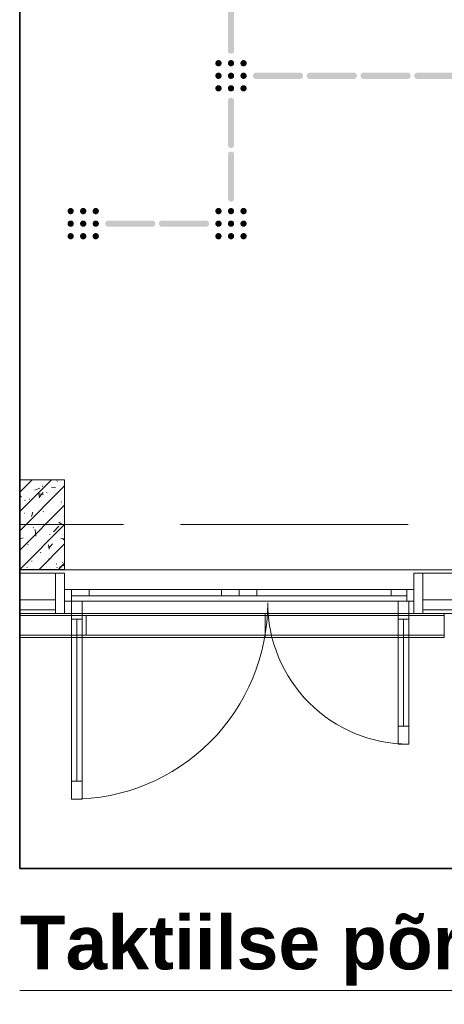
# Model space of a CAD drawing. Header units: millimetres. Extents: x -469965 to -394737, y -22321 to 14469.
# Tile 2 of 256: x -469965 to -467595, y -8924 to -3432. Entities that reach past the tile are written whole.
import ezdxf

# ---------------------------------------------------------------- set-up
doc = ezdxf.new("R2010")
doc.units = ezdxf.units.MM
doc.header["$MEASUREMENT"] = 0
doc.layers.add('Drawing & Figure', color=7, linetype='Continuous')
for name, color, linetype, lineweight in [('Drawing & Figure_Pen_No__1', 7, 'Continuous', 13), ('Drawing & Figure_Pen_No__100', 7, 'Continuous', 20), ('Drawing & Figure_Pen_No__21', 7, 'Continuous', 35)]:
    doc.layers.add(name, color=color, linetype=linetype, lineweight=lineweight)
doc.styles.add('GENERATED_STYLE_4', font='arial.ttf')

msp = doc.modelspace()

# ---------------------------------------------------------------- hatches: boundary and pattern name
at = {"layer": 'Drawing & Figure', "linetype": 'Continuous', "lineweight": 0, "true_color": 0x00bfff}
for points in [[(-468803.3, -3359.5), (-468803.3, -3604.5), (-468803.3, -3606), (-468802.7, -3609.1), (-468801.7, -3611.9), (-468800.2, -3614.6), (-468798.2, -3616.9), (-468795.8, -3618.9), (-468793.2, -3620.4), (-468790.3, -3621.5), (-468787.3, -3622), (-468784.2, -3622), (-468781.2, -3621.5), (-468778.3, -3620.4), (-468775.7, -3618.9), (-468773.3, -3616.9), (-468771.4, -3614.6), (-468769.8, -3611.9), (-468768.8, -3609.1), (-468768.3, -3606), (-468768.3, -3604.5), (-468768.3, -3359.5), (-468768.3, -3358), (-468768.8, -3355), (-468769.8, -3352.1), (-468771.4, -3349.4), (-468773.3, -3347.1), (-468775.7, -3345.1), (-468778.3, -3343.6), (-468781.2, -3342.5), (-468784.2, -3342), (-468787.3, -3342), (-468790.3, -3342.5), (-468793.2, -3343.6), (-468795.8, -3345.1), (-468798.2, -3347.1), (-468800.2, -3349.4), (-468801.7, -3352.1), (-468802.7, -3355), (-468803.3, -3358)], [(-468870.2, -3684.6), (-468868.2, -3686.9), (-468865.8, -3688.9), (-468863.2, -3690.4), (-468860.3, -3691.5), (-468857.3, -3692), (-468854.2, -3692), (-468851.2, -3691.5), (-468848.3, -3690.4), (-468845.7, -3688.9), (-468843.3, -3686.9), (-468841.4, -3684.6), (-468839.8, -3681.9), (-468838.8, -3679.1), (-468838.3, -3676), (-468838.3, -3674.5), (-468838.3, -3673), (-468838.8, -3670), (-468839.8, -3667.1), (-468841.4, -3664.4), (-468843.3, -3662.1), (-468845.7, -3660.1), (-468848.3, -3658.6), (-468851.2, -3657.5), (-468854.2, -3657), (-468857.3, -3657), (-468860.3, -3657.5), (-468863.2, -3658.6), (-468865.8, -3660.1), (-468868.2, -3662.1), (-468870.2, -3664.4), (-468871.7, -3667.1), (-468872.7, -3670), (-468873.3, -3673), (-468873.3, -3674.5), (-468873.3, -3676), (-468872.7, -3679.1), (-468871.7, -3681.9)], [(-468800.2, -3684.6), (-468798.2, -3686.9), (-468795.8, -3688.9), (-468793.2, -3690.4), (-468790.3, -3691.5), (-468787.3, -3692), (-468784.2, -3692), (-468781.2, -3691.5), (-468778.3, -3690.4), (-468775.7, -3688.9), (-468773.3, -3686.9), (-468771.4, -3684.6), (-468769.8, -3681.9), (-468768.8, -3679.1), (-468768.3, -3676), (-468768.3, -3674.5), (-468768.3, -3673), (-468768.8, -3670), (-468769.8, -3667.1), (-468771.4, -3664.4), (-468773.3, -3662.1), (-468775.7, -3660.1), (-468778.3, -3658.6), (-468781.2, -3657.5), (-468784.2, -3657), (-468787.3, -3657), (-468790.3, -3657.5), (-468793.2, -3658.6), (-468795.8, -3660.1), (-468798.2, -3662.1), (-468800.2, -3664.4), (-468801.7, -3667.1), (-468802.7, -3670), (-468803.3, -3673), (-468803.3, -3674.5), (-468803.3, -3676), (-468802.7, -3679.1), (-468801.7, -3681.9)], [(-468730.2, -3684.6), (-468728.2, -3686.9), (-468725.8, -3688.9), (-468723.2, -3690.4), (-468720.3, -3691.5), (-468717.3, -3692), (-468714.2, -3692), (-468711.2, -3691.5), (-468708.3, -3690.4), (-468705.7, -3688.9), (-468703.3, -3686.9), (-468701.4, -3684.6), (-468699.8, -3681.9), (-468698.8, -3679.1), (-468698.3, -3676), (-468698.3, -3674.5), (-468698.3, -3673), (-468698.8, -3670), (-468699.8, -3667.1), (-468701.4, -3664.4), (-468703.3, -3662.1), (-468705.7, -3660.1), (-468708.3, -3658.6), (-468711.2, -3657.5), (-468714.2, -3657), (-468717.3, -3657), (-468720.3, -3657.5), (-468723.2, -3658.6), (-468725.8, -3660.1), (-468728.2, -3662.1), (-468730.2, -3664.4), (-468731.7, -3667.1), (-468732.7, -3670), (-468733.3, -3673), (-468733.3, -3674.5), (-468733.3, -3676), (-468732.7, -3679.1), (-468731.7, -3681.9)], [(-468870.2, -3754.6), (-468868.2, -3756.9), (-468865.8, -3758.9), (-468863.2, -3760.4), (-468860.3, -3761.5), (-468857.3, -3762), (-468854.2, -3762), (-468851.2, -3761.5), (-468848.3, -3760.4), (-468845.7, -3758.9), (-468843.3, -3756.9), (-468841.4, -3754.6), (-468839.8, -3751.9), (-468838.8, -3749.1), (-468838.3, -3746), (-468838.3, -3744.5), (-468838.3, -3743), (-468838.8, -3740), (-468839.8, -3737.1), (-468841.4, -3734.4), (-468843.3, -3732.1), (-468845.7, -3730.1), (-468848.3, -3728.6), (-468851.2, -3727.5), (-468854.2, -3727), (-468857.3, -3727), (-468860.3, -3727.5), (-468863.2, -3728.6), (-468865.8, -3730.1), (-468868.2, -3732.1), (-468870.2, -3734.4), (-468871.7, -3737.1), (-468872.7, -3740), (-468873.3, -3743), (-468873.3, -3744.5), (-468873.3, -3746), (-468872.7, -3749.1), (-468871.7, -3751.9)], [(-468800.2, -3754.6), (-468798.2, -3756.9), (-468795.8, -3758.9), (-468793.2, -3760.4), (-468790.3, -3761.5), (-468787.3, -3762), (-468784.2, -3762), (-468781.2, -3761.5), (-468778.3, -3760.4), (-468775.7, -3758.9), (-468773.3, -3756.9), (-468771.4, -3754.6), (-468769.8, -3751.9), (-468768.8, -3749.1), (-468768.3, -3746), (-468768.3, -3744.5), (-468768.3, -3743), (-468768.8, -3740), (-468769.8, -3737.1), (-468771.4, -3734.4), (-468773.3, -3732.1), (-468775.7, -3730.1), (-468778.3, -3728.6), (-468781.2, -3727.5), (-468784.2, -3727), (-468787.3, -3727), (-468790.3, -3727.5), (-468793.2, -3728.6), (-468795.8, -3730.1), (-468798.2, -3732.1), (-468800.2, -3734.4), (-468801.7, -3737.1), (-468802.7, -3740), (-468803.3, -3743), (-468803.3, -3744.5), (-468803.3, -3746), (-468802.7, -3749.1), (-468801.7, -3751.9)], [(-468730.2, -3754.6), (-468728.2, -3756.9), (-468725.8, -3758.9), (-468723.2, -3760.4), (-468720.3, -3761.5), (-468717.3, -3762), (-468714.2, -3762), (-468711.2, -3761.5), (-468708.3, -3760.4), (-468705.7, -3758.9), (-468703.3, -3756.9), (-468701.4, -3754.6), (-468699.8, -3751.9), (-468698.8, -3749.1), (-468698.3, -3746), (-468698.3, -3744.5), (-468698.3, -3743), (-468698.8, -3740), (-468699.8, -3737.1), (-468701.4, -3734.4), (-468703.3, -3732.1), (-468705.7, -3730.1), (-468708.3, -3728.6), (-468711.2, -3727.5), (-468714.2, -3727), (-468717.3, -3727), (-468720.3, -3727.5), (-468723.2, -3728.6), (-468725.8, -3730.1), (-468728.2, -3732.1), (-468730.2, -3734.4), (-468731.7, -3737.1), (-468732.7, -3740), (-468733.3, -3743), (-468733.3, -3744.5), (-468733.3, -3746), (-468732.7, -3749.1), (-468731.7, -3751.9)], [(-468645.8, -3762), (-468400.8, -3762), (-468399.2, -3762), (-468396.2, -3761.5), (-468393.3, -3760.4), (-468390.7, -3758.9), (-468388.3, -3756.9), (-468386.4, -3754.6), (-468384.8, -3751.9), (-468383.8, -3749.1), (-468383.3, -3746), (-468383.3, -3743), (-468383.8, -3740), (-468384.8, -3737.1), (-468386.4, -3734.4), (-468388.3, -3732.1), (-468390.7, -3730.1), (-468393.3, -3728.6), (-468396.2, -3727.5), (-468399.2, -3727), (-468400.8, -3727), (-468645.8, -3727), (-468647.3, -3727), (-468650.3, -3727.5), (-468653.2, -3728.6), (-468655.8, -3730.1), (-468658.2, -3732.1), (-468660.1, -3734.4), (-468661.7, -3737.1), (-468662.7, -3740), (-468663.3, -3743), (-468663.3, -3746), (-468662.7, -3749.1), (-468661.7, -3751.9), (-468660.1, -3754.6), (-468658.2, -3756.9), (-468655.8, -3758.9), (-468653.2, -3760.4), (-468650.3, -3761.5), (-468647.3, -3762)], [(-468345.8, -3762), (-468100.8, -3762), (-468099.2, -3762), (-468096.2, -3761.5), (-468093.3, -3760.4), (-468090.7, -3758.9), (-468088.3, -3756.9), (-468086.4, -3754.6), (-468084.8, -3751.9), (-468083.8, -3749.1), (-468083.3, -3746), (-468083.3, -3743), (-468083.8, -3740), (-468084.8, -3737.1), (-468086.4, -3734.4), (-468088.3, -3732.1), (-468090.7, -3730.1), (-468093.3, -3728.6), (-468096.2, -3727.5), (-468099.2, -3727), (-468100.8, -3727), (-468345.8, -3727), (-468347.3, -3727), (-468350.3, -3727.5), (-468353.2, -3728.6), (-468355.8, -3730.1), (-468358.2, -3732.1), (-468360.1, -3734.4), (-468361.7, -3737.1), (-468362.7, -3740), (-468363.3, -3743), (-468363.3, -3746), (-468362.7, -3749.1), (-468361.7, -3751.9), (-468360.1, -3754.6), (-468358.2, -3756.9), (-468355.8, -3758.9), (-468353.2, -3760.4), (-468350.3, -3761.5), (-468347.3, -3762)], [(-468045.8, -3762), (-467800.8, -3762), (-467799.2, -3762), (-467796.2, -3761.5), (-467793.3, -3760.4), (-467790.7, -3758.9), (-467788.3, -3756.9), (-467786.4, -3754.6), (-467784.8, -3751.9), (-467783.8, -3749.1), (-467783.3, -3746), (-467783.3, -3743), (-467783.8, -3740), (-467784.8, -3737.1), (-467786.4, -3734.4), (-467788.3, -3732.1), (-467790.7, -3730.1), (-467793.3, -3728.6), (-467796.2, -3727.5), (-467799.2, -3727), (-467800.8, -3727), (-468045.8, -3727), (-468047.3, -3727), (-468050.3, -3727.5), (-468053.2, -3728.6), (-468055.8, -3730.1), (-468058.2, -3732.1), (-468060.1, -3734.4), (-468061.7, -3737.1), (-468062.7, -3740), (-468063.3, -3743), (-468063.3, -3746), (-468062.7, -3749.1), (-468061.7, -3751.9), (-468060.1, -3754.6), (-468058.2, -3756.9), (-468055.8, -3758.9), (-468053.2, -3760.4), (-468050.3, -3761.5), (-468047.3, -3762)], [(-467745.8, -3762), (-467500.8, -3762), (-467499.2, -3762), (-467496.2, -3761.5), (-467493.3, -3760.4), (-467490.7, -3758.9), (-467488.3, -3756.9), (-467486.4, -3754.6), (-467484.8, -3751.9), (-467483.8, -3749.1), (-467483.3, -3746), (-467483.3, -3743), (-467483.8, -3740), (-467484.8, -3737.1), (-467486.4, -3734.4), (-467488.3, -3732.1), (-467490.7, -3730.1), (-467493.3, -3728.6), (-467496.2, -3727.5), (-467499.2, -3727), (-467500.8, -3727), (-467745.8, -3727), (-467747.3, -3727), (-467750.3, -3727.5), (-467753.2, -3728.6), (-467755.8, -3730.1), (-467758.2, -3732.1), (-467760.1, -3734.4), (-467761.7, -3737.1), (-467762.7, -3740), (-467763.3, -3743), (-467763.3, -3746), (-467762.7, -3749.1), (-467761.7, -3751.9), (-467760.1, -3754.6), (-467758.2, -3756.9), (-467755.8, -3758.9), (-467753.2, -3760.4), (-467750.3, -3761.5), (-467747.3, -3762)], [(-468870.2, -3824.6), (-468868.2, -3826.9), (-468865.8, -3828.9), (-468863.2, -3830.4), (-468860.3, -3831.5), (-468857.3, -3832), (-468854.2, -3832), (-468851.2, -3831.5), (-468848.3, -3830.4), (-468845.7, -3828.9), (-468843.3, -3826.9), (-468841.4, -3824.6), (-468839.8, -3821.9), (-468838.8, -3819.1), (-468838.3, -3816), (-468838.3, -3814.5), (-468838.3, -3813), (-468838.8, -3810), (-468839.8, -3807.1), (-468841.4, -3804.4), (-468843.3, -3802.1), (-468845.7, -3800.1), (-468848.3, -3798.6), (-468851.2, -3797.5), (-468854.2, -3797), (-468857.3, -3797), (-468860.3, -3797.5), (-468863.2, -3798.6), (-468865.8, -3800.1), (-468868.2, -3802.1), (-468870.2, -3804.4), (-468871.7, -3807.1), (-468872.7, -3810), (-468873.3, -3813), (-468873.3, -3814.5), (-468873.3, -3816), (-468872.7, -3819.1), (-468871.7, -3821.9)], [(-468800.2, -3824.6), (-468798.2, -3826.9), (-468795.8, -3828.9), (-468793.2, -3830.4), (-468790.3, -3831.5), (-468787.3, -3832), (-468784.2, -3832), (-468781.2, -3831.5), (-468778.3, -3830.4), (-468775.7, -3828.9), (-468773.3, -3826.9), (-468771.4, -3824.6), (-468769.8, -3821.9), (-468768.8, -3819.1), (-468768.3, -3816), (-468768.3, -3814.5), (-468768.3, -3813), (-468768.8, -3810), (-468769.8, -3807.1), (-468771.4, -3804.4), (-468773.3, -3802.1), (-468775.7, -3800.1), (-468778.3, -3798.6), (-468781.2, -3797.5), (-468784.2, -3797), (-468787.3, -3797), (-468790.3, -3797.5), (-468793.2, -3798.6), (-468795.8, -3800.1), (-468798.2, -3802.1), (-468800.2, -3804.4), (-468801.7, -3807.1), (-468802.7, -3810), (-468803.3, -3813), (-468803.3, -3814.5), (-468803.3, -3816), (-468802.7, -3819.1), (-468801.7, -3821.9)], [(-468730.2, -3824.6), (-468728.2, -3826.9), (-468725.8, -3828.9), (-468723.2, -3830.4), (-468720.3, -3831.5), (-468717.3, -3832), (-468714.2, -3832), (-468711.2, -3831.5), (-468708.3, -3830.4), (-468705.7, -3828.9), (-468703.3, -3826.9), (-468701.4, -3824.6), (-468699.8, -3821.9), (-468698.8, -3819.1), (-468698.3, -3816), (-468698.3, -3814.5), (-468698.3, -3813), (-468698.8, -3810), (-468699.8, -3807.1), (-468701.4, -3804.4), (-468703.3, -3802.1), (-468705.7, -3800.1), (-468708.3, -3798.6), (-468711.2, -3797.5), (-468714.2, -3797), (-468717.3, -3797), (-468720.3, -3797.5), (-468723.2, -3798.6), (-468725.8, -3800.1), (-468728.2, -3802.1), (-468730.2, -3804.4), (-468731.7, -3807.1), (-468732.7, -3810), (-468733.3, -3813), (-468733.3, -3814.5), (-468733.3, -3816), (-468732.7, -3819.1), (-468731.7, -3821.9)], [(-468803.3, -4129.5), (-468803.3, -4131), (-468802.7, -4134.1), (-468801.7, -4136.9), (-468800.2, -4139.6), (-468798.2, -4141.9), (-468795.8, -4143.9), (-468793.2, -4145.4), (-468790.3, -4146.5), (-468787.3, -4147), (-468784.2, -4147), (-468781.2, -4146.5), (-468778.3, -4145.4), (-468775.7, -4143.9), (-468773.3, -4141.9), (-468771.4, -4139.6), (-468769.8, -4136.9), (-468768.8, -4134.1), (-468768.3, -4131), (-468768.3, -4129.5), (-468768.3, -3884.5), (-468768.3, -3883), (-468768.8, -3880), (-468769.8, -3877.1), (-468771.4, -3874.4), (-468773.3, -3872.1), (-468775.7, -3870.1), (-468778.3, -3868.6), (-468781.2, -3867.5), (-468784.2, -3867), (-468787.3, -3867), (-468790.3, -3867.5), (-468793.2, -3868.6), (-468795.8, -3870.1), (-468798.2, -3872.1), (-468800.2, -3874.4), (-468801.7, -3877.1), (-468802.7, -3880), (-468803.3, -3883), (-468803.3, -3884.5)], [(-468803.3, -4429.5), (-468803.3, -4431), (-468802.7, -4434.1), (-468801.7, -4436.9), (-468800.2, -4439.6), (-468798.2, -4441.9), (-468795.8, -4443.9), (-468793.2, -4445.4), (-468790.3, -4446.5), (-468787.3, -4447), (-468784.2, -4447), (-468781.2, -4446.5), (-468778.3, -4445.4), (-468775.7, -4443.9), (-468773.3, -4441.9), (-468771.4, -4439.6), (-468769.8, -4436.9), (-468768.8, -4434.1), (-468768.3, -4431), (-468768.3, -4429.5), (-468768.3, -4184.5), (-468768.3, -4183), (-468768.8, -4180), (-468769.8, -4177.1), (-468771.4, -4174.4), (-468773.3, -4172.1), (-468775.7, -4170.1), (-468778.3, -4168.6), (-468781.2, -4167.5), (-468784.2, -4167), (-468787.3, -4167), (-468790.3, -4167.5), (-468793.2, -4168.6), (-468795.8, -4170.1), (-468798.2, -4172.1), (-468800.2, -4174.4), (-468801.7, -4177.1), (-468802.7, -4180), (-468803.3, -4183), (-468803.3, -4184.5)], [(-469695.2, -4509.6), (-469693.2, -4511.9), (-469690.8, -4513.9), (-469688.2, -4515.4), (-469685.3, -4516.5), (-469682.3, -4517), (-469679.2, -4517), (-469676.2, -4516.5), (-469673.3, -4515.4), (-469670.7, -4513.9), (-469668.3, -4511.9), (-469666.4, -4509.6), (-469664.8, -4506.9), (-469663.8, -4504.1), (-469663.3, -4501), (-469663.3, -4499.5), (-469663.3, -4498), (-469663.8, -4495), (-469664.8, -4492.1), (-469666.4, -4489.4), (-469668.3, -4487.1), (-469670.7, -4485.1), (-469673.3, -4483.6), (-469676.2, -4482.5), (-469679.2, -4482), (-469682.3, -4482), (-469685.3, -4482.5), (-469688.2, -4483.6), (-469690.8, -4485.1), (-469693.2, -4487.1), (-469695.2, -4489.4), (-469696.7, -4492.1), (-469697.7, -4495), (-469698.3, -4498), (-469698.3, -4499.5), (-469698.3, -4501), (-469697.7, -4504.1), (-469696.7, -4506.9)], [(-469625.2, -4509.6), (-469623.2, -4511.9), (-469620.8, -4513.9), (-469618.2, -4515.4), (-469615.3, -4516.5), (-469612.3, -4517), (-469609.2, -4517), (-469606.2, -4516.5), (-469603.3, -4515.4), (-469600.7, -4513.9), (-469598.3, -4511.9), (-469596.4, -4509.6), (-469594.8, -4506.9), (-469593.8, -4504.1), (-469593.3, -4501), (-469593.3, -4499.5), (-469593.3, -4498), (-469593.8, -4495), (-469594.8, -4492.1), (-469596.4, -4489.4), (-469598.3, -4487.1), (-469600.7, -4485.1), (-469603.3, -4483.6), (-469606.2, -4482.5), (-469609.2, -4482), (-469612.3, -4482), (-469615.3, -4482.5), (-469618.2, -4483.6), (-469620.8, -4485.1), (-469623.2, -4487.1), (-469625.2, -4489.4), (-469626.7, -4492.1), (-469627.7, -4495), (-469628.3, -4498), (-469628.3, -4499.5), (-469628.3, -4501), (-469627.7, -4504.1), (-469626.7, -4506.9)], [(-469555.2, -4509.6), (-469553.2, -4511.9), (-469550.8, -4513.9), (-469548.2, -4515.4), (-469545.3, -4516.5), (-469542.3, -4517), (-469539.2, -4517), (-469536.2, -4516.5), (-469533.3, -4515.4), (-469530.7, -4513.9), (-469528.3, -4511.9), (-469526.4, -4509.6), (-469524.8, -4506.9), (-469523.8, -4504.1), (-469523.3, -4501), (-469523.3, -4499.5), (-469523.3, -4498), (-469523.8, -4495), (-469524.8, -4492.1), (-469526.4, -4489.4), (-469528.3, -4487.1), (-469530.7, -4485.1), (-469533.3, -4483.6), (-469536.2, -4482.5), (-469539.2, -4482), (-469542.3, -4482), (-469545.3, -4482.5), (-469548.2, -4483.6), (-469550.8, -4485.1), (-469553.2, -4487.1), (-469555.2, -4489.4), (-469556.7, -4492.1), (-469557.7, -4495), (-469558.3, -4498), (-469558.3, -4499.5), (-469558.3, -4501), (-469557.7, -4504.1), (-469556.7, -4506.9)], [(-468870.2, -4509.6), (-468868.2, -4511.9), (-468865.8, -4513.9), (-468863.2, -4515.4), (-468860.3, -4516.5), (-468857.3, -4517), (-468854.2, -4517), (-468851.2, -4516.5), (-468848.3, -4515.4), (-468845.7, -4513.9), (-468843.3, -4511.9), (-468841.4, -4509.6), (-468839.8, -4506.9), (-468838.8, -4504.1), (-468838.3, -4501), (-468838.3, -4499.5), (-468838.3, -4498), (-468838.8, -4495), (-468839.8, -4492.1), (-468841.4, -4489.4), (-468843.3, -4487.1), (-468845.7, -4485.1), (-468848.3, -4483.6), (-468851.2, -4482.5), (-468854.2, -4482), (-468857.3, -4482), (-468860.3, -4482.5), (-468863.2, -4483.6), (-468865.8, -4485.1), (-468868.2, -4487.1), (-468870.2, -4489.4), (-468871.7, -4492.1), (-468872.7, -4495), (-468873.3, -4498), (-468873.3, -4499.5), (-468873.3, -4501), (-468872.7, -4504.1), (-468871.7, -4506.9)], [(-468800.2, -4509.6), (-468798.2, -4511.9), (-468795.8, -4513.9), (-468793.2, -4515.4), (-468790.3, -4516.5), (-468787.3, -4517), (-468784.2, -4517), (-468781.2, -4516.5), (-468778.3, -4515.4), (-468775.7, -4513.9), (-468773.3, -4511.9), (-468771.4, -4509.6), (-468769.8, -4506.9), (-468768.8, -4504.1), (-468768.3, -4501), (-468768.3, -4499.5), (-468768.3, -4498), (-468768.8, -4495), (-468769.8, -4492.1), (-468771.4, -4489.4), (-468773.3, -4487.1), (-468775.7, -4485.1), (-468778.3, -4483.6), (-468781.2, -4482.5), (-468784.2, -4482), (-468787.3, -4482), (-468790.3, -4482.5), (-468793.2, -4483.6), (-468795.8, -4485.1), (-468798.2, -4487.1), (-468800.2, -4489.4), (-468801.7, -4492.1), (-468802.7, -4495), (-468803.3, -4498), (-468803.3, -4499.5), (-468803.3, -4501), (-468802.7, -4504.1), (-468801.7, -4506.9)], [(-468730.2, -4509.6), (-468728.2, -4511.9), (-468725.8, -4513.9), (-468723.2, -4515.4), (-468720.3, -4516.5), (-468717.3, -4517), (-468714.2, -4517), (-468711.2, -4516.5), (-468708.3, -4515.4), (-468705.7, -4513.9), (-468703.3, -4511.9), (-468701.4, -4509.6), (-468699.8, -4506.9), (-468698.8, -4504.1), (-468698.3, -4501), (-468698.3, -4499.5), (-468698.3, -4498), (-468698.8, -4495), (-468699.8, -4492.1), (-468701.4, -4489.4), (-468703.3, -4487.1), (-468705.7, -4485.1), (-468708.3, -4483.6), (-468711.2, -4482.5), (-468714.2, -4482), (-468717.3, -4482), (-468720.3, -4482.5), (-468723.2, -4483.6), (-468725.8, -4485.1), (-468728.2, -4487.1), (-468730.2, -4489.4), (-468731.7, -4492.1), (-468732.7, -4495), (-468733.3, -4498), (-468733.3, -4499.5), (-468733.3, -4501), (-468732.7, -4504.1), (-468731.7, -4506.9)], [(-469695.2, -4579.6), (-469693.2, -4581.9), (-469690.8, -4583.9), (-469688.2, -4585.4), (-469685.3, -4586.5), (-469682.3, -4587), (-469679.2, -4587), (-469676.2, -4586.5), (-469673.3, -4585.4), (-469670.7, -4583.9), (-469668.3, -4581.9), (-469666.4, -4579.6), (-469664.8, -4576.9), (-469663.8, -4574.1), (-469663.3, -4571), (-469663.3, -4569.5), (-469663.3, -4568), (-469663.8, -4565), (-469664.8, -4562.1), (-469666.4, -4559.4), (-469668.3, -4557.1), (-469670.7, -4555.1), (-469673.3, -4553.6), (-469676.2, -4552.5), (-469679.2, -4552), (-469682.3, -4552), (-469685.3, -4552.5), (-469688.2, -4553.6), (-469690.8, -4555.1), (-469693.2, -4557.1), (-469695.2, -4559.4), (-469696.7, -4562.1), (-469697.7, -4565), (-469698.3, -4568), (-469698.3, -4569.5), (-469698.3, -4571), (-469697.7, -4574.1), (-469696.7, -4576.9)], [(-469625.2, -4579.6), (-469623.2, -4581.9), (-469620.8, -4583.9), (-469618.2, -4585.4), (-469615.3, -4586.5), (-469612.3, -4587), (-469609.2, -4587), (-469606.2, -4586.5), (-469603.3, -4585.4), (-469600.7, -4583.9), (-469598.3, -4581.9), (-469596.4, -4579.6), (-469594.8, -4576.9), (-469593.8, -4574.1), (-469593.3, -4571), (-469593.3, -4569.5), (-469593.3, -4568), (-469593.8, -4565), (-469594.8, -4562.1), (-469596.4, -4559.4), (-469598.3, -4557.1), (-469600.7, -4555.1), (-469603.3, -4553.6), (-469606.2, -4552.5), (-469609.2, -4552), (-469612.3, -4552), (-469615.3, -4552.5), (-469618.2, -4553.6), (-469620.8, -4555.1), (-469623.2, -4557.1), (-469625.2, -4559.4), (-469626.7, -4562.1), (-469627.7, -4565), (-469628.3, -4568), (-469628.3, -4569.5), (-469628.3, -4571), (-469627.7, -4574.1), (-469626.7, -4576.9)], [(-469555.2, -4579.6), (-469553.2, -4581.9), (-469550.8, -4583.9), (-469548.2, -4585.4), (-469545.3, -4586.5), (-469542.3, -4587), (-469539.2, -4587), (-469536.2, -4586.5), (-469533.3, -4585.4), (-469530.7, -4583.9), (-469528.3, -4581.9), (-469526.4, -4579.6), (-469524.8, -4576.9), (-469523.8, -4574.1), (-469523.3, -4571), (-469523.3, -4569.5), (-469523.3, -4568), (-469523.8, -4565), (-469524.8, -4562.1), (-469526.4, -4559.4), (-469528.3, -4557.1), (-469530.7, -4555.1), (-469533.3, -4553.6), (-469536.2, -4552.5), (-469539.2, -4552), (-469542.3, -4552), (-469545.3, -4552.5), (-469548.2, -4553.6), (-469550.8, -4555.1), (-469553.2, -4557.1), (-469555.2, -4559.4), (-469556.7, -4562.1), (-469557.7, -4565), (-469558.3, -4568), (-469558.3, -4569.5), (-469558.3, -4571), (-469557.7, -4574.1), (-469556.7, -4576.9)], [(-469470.8, -4587), (-469225.8, -4587), (-469224.2, -4587), (-469221.2, -4586.5), (-469218.3, -4585.4), (-469215.7, -4583.9), (-469213.3, -4581.9), (-469211.4, -4579.6), (-469209.8, -4576.9), (-469208.8, -4574.1), (-469208.3, -4571), (-469208.3, -4568), (-469208.8, -4565), (-469209.8, -4562.1), (-469211.4, -4559.4), (-469213.3, -4557.1), (-469215.7, -4555.1), (-469218.3, -4553.6), (-469221.2, -4552.5), (-469224.2, -4552), (-469225.8, -4552), (-469470.8, -4552), (-469472.3, -4552), (-469475.3, -4552.5), (-469478.2, -4553.6), (-469480.8, -4555.1), (-469483.2, -4557.1), (-469485.2, -4559.4), (-469486.7, -4562.1), (-469487.7, -4565), (-469488.3, -4568), (-469488.3, -4571), (-469487.7, -4574.1), (-469486.7, -4576.9), (-469485.2, -4579.6), (-469483.2, -4581.9), (-469480.8, -4583.9), (-469478.2, -4585.4), (-469475.3, -4586.5), (-469472.3, -4587)], [(-469170.8, -4587), (-468925.8, -4587), (-468924.2, -4587), (-468921.2, -4586.5), (-468918.3, -4585.4), (-468915.7, -4583.9), (-468913.3, -4581.9), (-468911.4, -4579.6), (-468909.8, -4576.9), (-468908.8, -4574.1), (-468908.3, -4571), (-468908.3, -4568), (-468908.8, -4565), (-468909.8, -4562.1), (-468911.4, -4559.4), (-468913.3, -4557.1), (-468915.7, -4555.1), (-468918.3, -4553.6), (-468921.2, -4552.5), (-468924.2, -4552), (-468925.8, -4552), (-469170.8, -4552), (-469172.3, -4552), (-469175.3, -4552.5), (-469178.2, -4553.6), (-469180.8, -4555.1), (-469183.2, -4557.1), (-469185.2, -4559.4), (-469186.7, -4562.1), (-469187.7, -4565), (-469188.3, -4568), (-469188.3, -4571), (-469187.7, -4574.1), (-469186.7, -4576.9), (-469185.2, -4579.6), (-469183.2, -4581.9), (-469180.8, -4583.9), (-469178.2, -4585.4), (-469175.3, -4586.5), (-469172.3, -4587)], [(-468870.2, -4579.6), (-468868.2, -4581.9), (-468865.8, -4583.9), (-468863.2, -4585.4), (-468860.3, -4586.5), (-468857.3, -4587), (-468854.2, -4587), (-468851.2, -4586.5), (-468848.3, -4585.4), (-468845.7, -4583.9), (-468843.3, -4581.9), (-468841.4, -4579.6), (-468839.8, -4576.9), (-468838.8, -4574.1), (-468838.3, -4571), (-468838.3, -4569.5), (-468838.3, -4568), (-468838.8, -4565), (-468839.8, -4562.1), (-468841.4, -4559.4), (-468843.3, -4557.1), (-468845.7, -4555.1), (-468848.3, -4553.6), (-468851.2, -4552.5), (-468854.2, -4552), (-468857.3, -4552), (-468860.3, -4552.5), (-468863.2, -4553.6), (-468865.8, -4555.1), (-468868.2, -4557.1), (-468870.2, -4559.4), (-468871.7, -4562.1), (-468872.7, -4565), (-468873.3, -4568), (-468873.3, -4569.5), (-468873.3, -4571), (-468872.7, -4574.1), (-468871.7, -4576.9)], [(-468800.2, -4579.6), (-468798.2, -4581.9), (-468795.8, -4583.9), (-468793.2, -4585.4), (-468790.3, -4586.5), (-468787.3, -4587), (-468784.2, -4587), (-468781.2, -4586.5), (-468778.3, -4585.4), (-468775.7, -4583.9), (-468773.3, -4581.9), (-468771.4, -4579.6), (-468769.8, -4576.9), (-468768.8, -4574.1), (-468768.3, -4571), (-468768.3, -4569.5), (-468768.3, -4568), (-468768.8, -4565), (-468769.8, -4562.1), (-468771.4, -4559.4), (-468773.3, -4557.1), (-468775.7, -4555.1), (-468778.3, -4553.6), (-468781.2, -4552.5), (-468784.2, -4552), (-468787.3, -4552), (-468790.3, -4552.5), (-468793.2, -4553.6), (-468795.8, -4555.1), (-468798.2, -4557.1), (-468800.2, -4559.4), (-468801.7, -4562.1), (-468802.7, -4565), (-468803.3, -4568), (-468803.3, -4569.5), (-468803.3, -4571), (-468802.7, -4574.1), (-468801.7, -4576.9)], [(-468730.2, -4579.6), (-468728.2, -4581.9), (-468725.8, -4583.9), (-468723.2, -4585.4), (-468720.3, -4586.5), (-468717.3, -4587), (-468714.2, -4587), (-468711.2, -4586.5), (-468708.3, -4585.4), (-468705.7, -4583.9), (-468703.3, -4581.9), (-468701.4, -4579.6), (-468699.8, -4576.9), (-468698.8, -4574.1), (-468698.3, -4571), (-468698.3, -4569.5), (-468698.3, -4568), (-468698.8, -4565), (-468699.8, -4562.1), (-468701.4, -4559.4), (-468703.3, -4557.1), (-468705.7, -4555.1), (-468708.3, -4553.6), (-468711.2, -4552.5), (-468714.2, -4552), (-468717.3, -4552), (-468720.3, -4552.5), (-468723.2, -4553.6), (-468725.8, -4555.1), (-468728.2, -4557.1), (-468730.2, -4559.4), (-468731.7, -4562.1), (-468732.7, -4565), (-468733.3, -4568), (-468733.3, -4569.5), (-468733.3, -4571), (-468732.7, -4574.1), (-468731.7, -4576.9)], [(-469695.2, -4649.6), (-469693.2, -4651.9), (-469690.8, -4653.9), (-469688.2, -4655.4), (-469685.3, -4656.5), (-469682.3, -4657), (-469679.2, -4657), (-469676.2, -4656.5), (-469673.3, -4655.4), (-469670.7, -4653.9), (-469668.3, -4651.9), (-469666.4, -4649.6), (-469664.8, -4646.9), (-469663.8, -4644.1), (-469663.3, -4641), (-469663.3, -4639.5), (-469663.3, -4638), (-469663.8, -4635), (-469664.8, -4632.1), (-469666.4, -4629.4), (-469668.3, -4627.1), (-469670.7, -4625.1), (-469673.3, -4623.6), (-469676.2, -4622.5), (-469679.2, -4622), (-469682.3, -4622), (-469685.3, -4622.5), (-469688.2, -4623.6), (-469690.8, -4625.1), (-469693.2, -4627.1), (-469695.2, -4629.4), (-469696.7, -4632.1), (-469697.7, -4635), (-469698.3, -4638), (-469698.3, -4639.5), (-469698.3, -4641), (-469697.7, -4644.1), (-469696.7, -4646.9)], [(-469625.2, -4649.6), (-469623.2, -4651.9), (-469620.8, -4653.9), (-469618.2, -4655.4), (-469615.3, -4656.5), (-469612.3, -4657), (-469609.2, -4657), (-469606.2, -4656.5), (-469603.3, -4655.4), (-469600.7, -4653.9), (-469598.3, -4651.9), (-469596.4, -4649.6), (-469594.8, -4646.9), (-469593.8, -4644.1), (-469593.3, -4641), (-469593.3, -4639.5), (-469593.3, -4638), (-469593.8, -4635), (-469594.8, -4632.1), (-469596.4, -4629.4), (-469598.3, -4627.1), (-469600.7, -4625.1), (-469603.3, -4623.6), (-469606.2, -4622.5), (-469609.2, -4622), (-469612.3, -4622), (-469615.3, -4622.5), (-469618.2, -4623.6), (-469620.8, -4625.1), (-469623.2, -4627.1), (-469625.2, -4629.4), (-469626.7, -4632.1), (-469627.7, -4635), (-469628.3, -4638), (-469628.3, -4639.5), (-469628.3, -4641), (-469627.7, -4644.1), (-469626.7, -4646.9)], [(-469555.2, -4649.6), (-469553.2, -4651.9), (-469550.8, -4653.9), (-469548.2, -4655.4), (-469545.3, -4656.5), (-469542.3, -4657), (-469539.2, -4657), (-469536.2, -4656.5), (-469533.3, -4655.4), (-469530.7, -4653.9), (-469528.3, -4651.9), (-469526.4, -4649.6), (-469524.8, -4646.9), (-469523.8, -4644.1), (-469523.3, -4641), (-469523.3, -4639.5), (-469523.3, -4638), (-469523.8, -4635), (-469524.8, -4632.1), (-469526.4, -4629.4), (-469528.3, -4627.1), (-469530.7, -4625.1), (-469533.3, -4623.6), (-469536.2, -4622.5), (-469539.2, -4622), (-469542.3, -4622), (-469545.3, -4622.5), (-469548.2, -4623.6), (-469550.8, -4625.1), (-469553.2, -4627.1), (-469555.2, -4629.4), (-469556.7, -4632.1), (-469557.7, -4635), (-469558.3, -4638), (-469558.3, -4639.5), (-469558.3, -4641), (-469557.7, -4644.1), (-469556.7, -4646.9)], [(-468870.2, -4649.6), (-468868.2, -4651.9), (-468865.8, -4653.9), (-468863.2, -4655.4), (-468860.3, -4656.5), (-468857.3, -4657), (-468854.2, -4657), (-468851.2, -4656.5), (-468848.3, -4655.4), (-468845.7, -4653.9), (-468843.3, -4651.9), (-468841.4, -4649.6), (-468839.8, -4646.9), (-468838.8, -4644.1), (-468838.3, -4641), (-468838.3, -4639.5), (-468838.3, -4638), (-468838.8, -4635), (-468839.8, -4632.1), (-468841.4, -4629.4), (-468843.3, -4627.1), (-468845.7, -4625.1), (-468848.3, -4623.6), (-468851.2, -4622.5), (-468854.2, -4622), (-468857.3, -4622), (-468860.3, -4622.5), (-468863.2, -4623.6), (-468865.8, -4625.1), (-468868.2, -4627.1), (-468870.2, -4629.4), (-468871.7, -4632.1), (-468872.7, -4635), (-468873.3, -4638), (-468873.3, -4639.5), (-468873.3, -4641), (-468872.7, -4644.1), (-468871.7, -4646.9)], [(-468800.2, -4649.6), (-468798.2, -4651.9), (-468795.8, -4653.9), (-468793.2, -4655.4), (-468790.3, -4656.5), (-468787.3, -4657), (-468784.2, -4657), (-468781.2, -4656.5), (-468778.3, -4655.4), (-468775.7, -4653.9), (-468773.3, -4651.9), (-468771.4, -4649.6), (-468769.8, -4646.9), (-468768.8, -4644.1), (-468768.3, -4641), (-468768.3, -4639.5), (-468768.3, -4638), (-468768.8, -4635), (-468769.8, -4632.1), (-468771.4, -4629.4), (-468773.3, -4627.1), (-468775.7, -4625.1), (-468778.3, -4623.6), (-468781.2, -4622.5), (-468784.2, -4622), (-468787.3, -4622), (-468790.3, -4622.5), (-468793.2, -4623.6), (-468795.8, -4625.1), (-468798.2, -4627.1), (-468800.2, -4629.4), (-468801.7, -4632.1), (-468802.7, -4635), (-468803.3, -4638), (-468803.3, -4639.5), (-468803.3, -4641), (-468802.7, -4644.1), (-468801.7, -4646.9)], [(-468730.2, -4649.6), (-468728.2, -4651.9), (-468725.8, -4653.9), (-468723.2, -4655.4), (-468720.3, -4656.5), (-468717.3, -4657), (-468714.2, -4657), (-468711.2, -4656.5), (-468708.3, -4655.4), (-468705.7, -4653.9), (-468703.3, -4651.9), (-468701.4, -4649.6), (-468699.8, -4646.9), (-468698.8, -4644.1), (-468698.3, -4641), (-468698.3, -4639.5), (-468698.3, -4638), (-468698.8, -4635), (-468699.8, -4632.1), (-468701.4, -4629.4), (-468703.3, -4627.1), (-468705.7, -4625.1), (-468708.3, -4623.6), (-468711.2, -4622.5), (-468714.2, -4622), (-468717.3, -4622), (-468720.3, -4622.5), (-468723.2, -4623.6), (-468725.8, -4625.1), (-468728.2, -4627.1), (-468730.2, -4629.4), (-468731.7, -4632.1), (-468732.7, -4635), (-468733.3, -4638), (-468733.3, -4639.5), (-468733.3, -4641), (-468732.7, -4644.1), (-468731.7, -4646.9)]]:
    msp.add_hatch(color=140, dxfattribs=at).paths.add_polyline_path(points)

# ---------------------------------------------------------------- linework, layer by layer
at = {"layer": 'Drawing & Figure_Pen_No__100', "color": 7, "linetype": 'Continuous', "lineweight": 20}
for points in [[(-469965.3, -6175.2), (-469788.3, -5998.1)], [(-469965.3, -6067.4), (-469896.1, -5998.1)], [(-469715.3, -5998.1), (-469965.3, -5998.1)], [(-469965.3, -6282.9), (-469715.3, -6032.9)], [(-469838.9, -6034), (-469835.6, -6033.6)], [(-469787.8, -6038.9), (-469765.1, -6040.9)], [(-469757.6, -6004), (-469755.1, -6006.2)], [(-469715.3, -6498.1), (-469715.3, -5998.1)], [(-469965.3, -6087.3), (-469955.9, -6093.7)], [(-469880.2, -6056.3), (-469853.5, -6046)], [(-469866, -6074.7), (-469832.1, -6079.9)], [(-469853.8, -6098.8), (-469858.2, -6074.9)], [(-469853.5, -6090.8), (-469835.1, -6068.9)], [(-469814.9, -6070.1), (-469812.1, -6071.9)], [(-469965.3, -6390.7), (-469715.3, -6140.7)], [(-469938, -6112.7), (-469935.2, -6114.5)], [(-469911, -6107.4), (-469908.4, -6105.3)], [(-469734.6, -6121.3), (-469731.8, -6123.1)], [(-469939.1, -6184.3), (-469935.8, -6183.8)], [(-469900.2, -6202.3), (-469892.5, -6179.3)], [(-469834.3, -6175.4), (-469831.8, -6177.7)], [(-469717.8, -6205.6), (-469715.3, -6203.8)], [(-469965.3, -6248.1), (-469675.3, -6248.1)], [(-469965, -6498.1), (-469715.3, -6248.4)], [(-469915.7, -6234.2), (-469913, -6232.2)], [(-469776.6, -6288.5), (-469747, -6257.6)], [(-469747.5, -6234.3), (-469728.5, -6247.1)], [(-469702.8, -6248.1), (-469385.3, -6248.1)], [(-469067.8, -6248.1), (-467797.8, -6248.1)], [(-469890.7, -6263.8), (-469887.9, -6265.6)], [(-469874.5, -6312.6), (-469878.7, -6276.5)], [(-469798.7, -6302.9), (-469795.4, -6302.4)], [(-469965.3, -6329.6), (-469946.2, -6322.3)], [(-469920.3, -6361), (-469917.6, -6359)], [(-469857.3, -6498.1), (-469715.3, -6356.2)], [(-469801, -6385.4), (-469805.4, -6361.5)], [(-469800.6, -6377.4), (-469782.3, -6355.5)], [(-469735, -6325.5), (-469715.3, -6327.2)], [(-469722.4, -6332.5), (-469719.8, -6330.4)], [(-469850, -6402.8), (-469847.5, -6405)], [(-469964.9, -6458.5), (-469962.1, -6460.3)], [(-469898.9, -6453.2), (-469895.6, -6452.7)], [(-469803.6, -6440.6), (-469800.2, -6440.2)], [(-469761.5, -6467.1), (-469758.7, -6468.9)], [(-469749.5, -6498.1), (-469715.3, -6464)], [(-469745.5, -6485.9), (-469718.8, -6475.7)], [(-469727, -6459.3), (-469724.4, -6457.3)], [(-469965.3, -6498.1), (-469715.3, -6498.1)], [(-469965.3, -6500.9), (-469695.3, -6500.9)], [(-469965.3, -6518.4), (-469765.3, -6518.4)], [(-469924.9, -6487.9), (-469922.3, -6485.8)], [(-469715.3, -6518.4), (-469765.3, -6518.4)], [(-469765.3, -6518.4), (-469765.3, -6743.4)], [(-469758.7, -6486.4), (-469756.2, -6488.7)], [(-469715.3, -6498.1), (-469715.3, -6500.9)], [(-469715.3, -6611), (-469715.3, -6518.4)], [(-469695.3, -6500.9), (-469660.3, -6500.9)], [(-469660.3, -6500.9), (-459015.3, -6500.9)], [(-467715.3, -6518.4), (-467765.3, -6518.4)], [(-467765.3, -6518.4), (-467765.3, -6611)], [(-467715.3, -6743.4), (-467715.3, -6518.4)], [(-467715.3, -6518.4), (-467065.3, -6518.4)], [(-469675.3, -6611), (-469715.3, -6611)], [(-469715.3, -6611), (-469715.3, -6675.9)], [(-469577.3, -6611), (-469675.3, -6611)], [(-469675.3, -6611), (-469675.3, -6646)], [(-469675.3, -6646), (-469675.3, -6611)], [(-469675.3, -6675.9), (-469675.3, -6646)], [(-469675.3, -6646), (-467805.3, -6646)], [(-469577.3, -6646), (-469577.3, -6611)], [(-469577.3, -6611), (-468838.3, -6611)], [(-468740.3, -6611), (-468838.3, -6611)], [(-468838.3, -6611), (-468838.3, -6646)], [(-468740.3, -6646), (-468740.3, -6611)], [(-468642.3, -6611), (-468740.3, -6611)], [(-468740.3, -6611), (-468740.3, -6646)], [(-468642.3, -6646), (-468642.3, -6611)], [(-468642.3, -6611), (-467891.4, -6611)], [(-467805.3, -6611), (-467891.4, -6611)], [(-467891.4, -6611), (-467891.4, -6646)], [(-467805.3, -6646), (-467805.3, -6611)], [(-467765.3, -6611), (-467805.3, -6611)], [(-467805.3, -6611), (-467805.3, -6646)], [(-467805.3, -6646), (-467805.3, -6675.9)], [(-467765.3, -6675.9), (-467765.3, -6611)], [(-469765.3, -6668.4), (-469965.3, -6668.4)], [(-469765.3, -6723.4), (-469765.3, -6668.4)], [(-469715.3, -6743.4), (-469715.3, -6675.9)], [(-469715.3, -6675.9), (-469675.3, -6675.9)], [(-469675.3, -6675.9), (-469675.3, -6775.9)], [(-467805.3, -6675.9), (-469675.3, -6675.9)], [(-469616.8, -6775.9), (-469616.8, -6675.9)], [(-467852.8, -6775.9), (-467852.8, -6675.9)], [(-467805.3, -6675.9), (-467765.3, -6675.9)], [(-467793.4, -6675.9), (-467793.4, -6775.9)], [(-467765.3, -6675.9), (-467765.3, -6743.4)], [(-467065.3, -6668.4), (-467715.3, -6668.4)], [(-467715.3, -6668.4), (-467715.3, -6723.4)], [(-469965.3, -6723.4), (-469765.3, -6723.4)], [(-469965.3, -6743.4), (-469765.3, -6743.4)], [(-469965.3, -6756.1), (-469595, -6756.1)], [(-469765.3, -6743.4), (-469715.3, -6743.4)], [(-469715.3, -6743.4), (-468595.4, -6743.4)], [(-469595, -6865.7), (-469595, -6756.1)], [(-469595, -6756.1), (-468595.4, -6756.1)], [(-469595, -6756.1), (-469595, -6865.7)], [(-468595.4, -6743.4), (-468595.4, -6878.4)], [(-468595, -6743.4), (-467765.3, -6743.4)], [(-468595, -6878.4), (-468595, -6743.4)], [(-468595, -6756.1), (-467595.4, -6756.1)], [(-467765.3, -6743.4), (-467715.3, -6743.4)], [(-467715.3, -6723.4), (-467065.3, -6723.4)], [(-467715.3, -6743.4), (-467065.3, -6743.4)], [(-467595.4, -6743.4), (-467595.4, -6878.4)], [(-469675.3, -6775.9), (-469675.3, -7780.2)], [(-469675.3, -6775.9), (-469616.8, -6775.9)], [(-469646, -7680.2), (-469646, -6775.9)], [(-469616.8, -7780.2), (-469616.8, -6775.9)], [(-468595.4, -6810.9), (-468595.4, -6865.7)], [(-468595, -6865.7), (-468595, -6810.9)], [(-467852.8, -7473), (-467852.8, -6775.9)], [(-467793.4, -6775.9), (-467852.8, -6775.9)], [(-467823.1, -7373), (-467823.1, -6775.9)], [(-467793.4, -6775.9), (-467793.4, -7473)], [(-467595.4, -6810.9), (-467595.4, -6865.7)], [(-469595, -6865.7), (-469965.3, -6865.7)], [(-468595.4, -6865.7), (-469595, -6865.7)], [(-467595.4, -6865.7), (-468595, -6865.7)], [(-468595.4, -6878.4), (-469965.3, -6878.4)], [(-467595.4, -6878.4), (-468595, -6878.4)], [(-467793.4, -7373), (-467852.8, -7373)], [(-467793.4, -7473), (-467852.8, -7473)], [(-469675.3, -7680.2), (-469616.8, -7680.2)], [(-469675.3, -7780.2), (-469616.8, -7780.2)], [(-469965.3, -8847), (-452465.2, -8847)]]:
    msp.add_lwpolyline(points, dxfattribs=at)
for points in [[(-468580.8, -6685.7, -0.414214), (-469675.3, -7780.2)], [(-467793.4, -7473, -0.414214), (-468580.8, -6685.7)]]:
    msp.add_lwpolyline(points, format="xyb", dxfattribs=at)
at = {"layer": 'Drawing & Figure_Pen_No__21', "color": 7, "linetype": 'Continuous', "lineweight": 35}
for points in [[(-469965.3, 7496.2), (-469965.3, -8167)], [(-469965.3, -8167), (-452465.2, -8167)]]:
    msp.add_lwpolyline(points, dxfattribs=at)

# ---------------------------------------------------------------- texts
at = {"layer": 'Drawing & Figure_Pen_No__1', "color": 7, "linetype": 'Continuous', "lineweight": 13, "insert": (-469965.3, -8822.2), "char_height": 300, "attachment_point": 7, "style": 'GENERATED_STYLE_4'}
msp.add_mtext('\\A1;{\\pql;\\fArial Baltic|b1|i0|c186|p34;Taktiilse põrandamärgistuse plaan}', dxfattribs=at)

doc.saveas('drawing.dxf')
